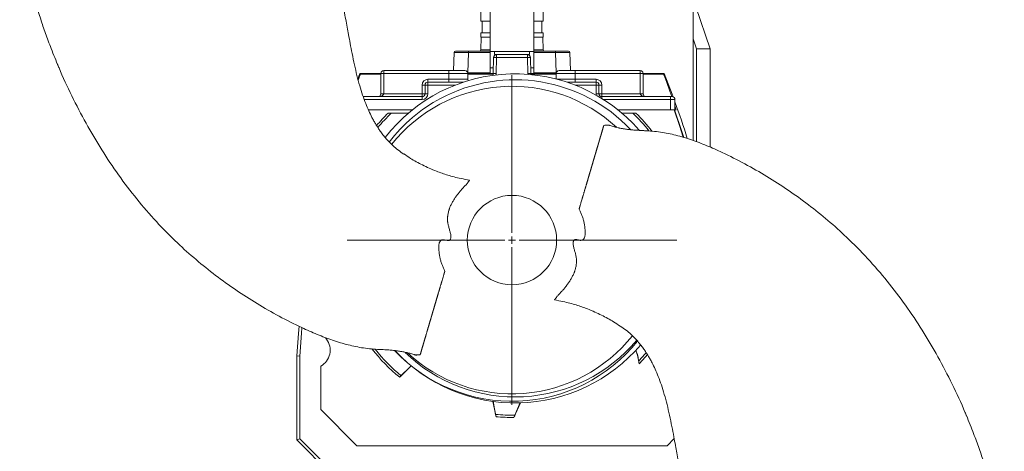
# Model space of a CAD drawing. Header units: millimetres. Extents: x 11 to 989, y 35 to 2279.
# Tile 2 of 4: x 160 to 840, y 960 to 1258. Entities that reach past the tile are written whole.
import ezdxf

# ---------------------------------------------------------------- set-up
doc = ezdxf.new("R2010")
doc.units = ezdxf.units.MM

# ---------------------------------------------------------------- blocks, each defined once
blk = doc.blocks.new('SW_CENTERMARKSYMBOL_0')
at = {"color": 0, "linetype": 'Continuous', "lineweight": 0}
for p, q in [((0, 5), (0, 113.75)), ((-5, 0), (-113.75, 0)), ((0, 0), (-2.5, 0)), ((0, 0), (0, 2.5)), ((0, 0), (0, -2.5)), ((0, 0), (2.5, 0)), ((5, 0), (113.75, 0)), ((0, -5), (0, -113.75))]:
    blk.add_line(p, q, dxfattribs=at)

msp = doc.modelspace()

# ---------------------------------------------------------------- linework, layer by layer
at = {"color": 7, "linetype": 'Continuous', "lineweight": 15}
for p, q in [((484.9, 1435.88), (484.9, 1236.15)), ((514.9, 1236.15), (514.9, 1435.88)), ((478.4, 1276.12), (478.4, 1257.12)), ((521.4, 1257.12), (521.4, 1276.12)), ((624.9, 1272.09), (624.9, 1174.75)), ((626.79, 1267.06), (636.77, 1237.89)), ((484.9, 1257.12), (478.4, 1257.12)), ((479.4, 1257.12), (479.4, 1249.12)), ((521.4, 1257.12), (514.9, 1257.12)), ((520.4, 1249.12), (520.4, 1257.12)), ((478.4, 1249.12), (478.4, 1246.12)), ((484.9, 1249.12), (478.4, 1249.12)), ((484.9, 1246.12), (478.4, 1246.12)), ((478.66, 1246.12), (478.43, 1237.35)), ((521.4, 1249.12), (514.9, 1249.12)), ((521.4, 1246.12), (514.9, 1246.12)), ((521.37, 1237.35), (521.15, 1246.12)), ((521.4, 1246.12), (521.4, 1249.12)), ((624.9, 1244.95), (627.32, 1237.89)), ((478.43, 1237.35), (484.9, 1237.35)), ((514.9, 1237.35), (521.37, 1237.35)), ((636.77, 1237.89), (627.32, 1237.89)), ((627.32, 1173.87), (627.32, 1237.89)), ((636.77, 1170.15), (636.77, 1237.89)), ((459.55, 1222.97), (459.87, 1235.4)), ((460.87, 1236.37), (469.96, 1236.37)), ((469.79, 1235.4), (469.42, 1221.37)), ((484.9, 1235.4), (469.79, 1235.4)), ((469.96, 1236.37), (484.9, 1236.37)), ((484.9, 1236.15), (484.9, 1224.89)), ((484.9, 1236.15), (514.9, 1236.15)), ((487, 1220.87), (487.2, 1232.01)), ((487.9, 1236.15), (487.9, 1233.97)), ((487.9, 1233.97), (489.2, 1233.97)), ((489.2, 1232.01), (489, 1220.87)), ((489.2, 1233.97), (510.6, 1233.97)), ((489.2, 1233.97), (489.2, 1232.01)), ((510.6, 1232.01), (489.2, 1232.01)), ((510.6, 1233.97), (511.9, 1233.97)), ((510.6, 1233.97), (510.6, 1232.01)), ((510.8, 1220.87), (510.6, 1232.01)), ((511.9, 1233.97), (511.9, 1236.15)), ((512.6, 1232.01), (512.8, 1220.87)), ((514.9, 1236.37), (529.84, 1236.37)), ((514.9, 1236.15), (514.9, 1224.89)), ((530.01, 1235.4), (514.9, 1235.4)), ((529.84, 1236.37), (538.93, 1236.37)), ((530.38, 1221.37), (530.01, 1235.4)), ((539.93, 1235.4), (540.25, 1222.97)), ((186.18, 1227.54), (186.96, 1225.53)), ((186.91, 1225.6), (187.22, 1224.88)), ((484.9, 1220.97), (484.9, 1224.89)), ((484.9, 1224.89), (487.07, 1224.89)), ((512.73, 1224.89), (514.9, 1224.89)), ((514.9, 1224.89), (514.9, 1220.97)), ((394.9, 1220.97), (393.43, 1217.27)), ((395.26, 1220.45), (394.9, 1220.97)), ((409.4, 1220.97), (394.9, 1220.97)), ((395.26, 1220.45), (409.4, 1220.45)), ((409.4, 1220.97), (411.4, 1220.97)), ((409.4, 1206.97), (409.4, 1220.97)), ((411.4, 1222.97), (411.4, 1220.97)), ((411.4, 1222.97), (456.4, 1222.97)), ((411.4, 1220.97), (411.4, 1206.97)), ((456.4, 1220.97), (411.4, 1220.97)), ((441.9, 1216.97), (441.9, 1214.97)), ((441.9, 1216.97), (456.4, 1216.97)), ((456.4, 1222.97), (467.4, 1222.97)), ((456.4, 1222.97), (456.4, 1220.97)), ((469.4, 1220.97), (456.4, 1220.97)), ((456.4, 1216.97), (456.4, 1220.97)), ((456.4, 1216.97), (469.4, 1216.97)), ((456.4, 1216.97), (456.4, 1214.97)), ((469.37, 1221.34), (474.01, 1221.34)), ((487.01, 1220.97), (469.4, 1220.97)), ((469.4, 1220.97), (469.4, 1216.97)), ((469.4, 1220.45), (486.98, 1220.45)), ((469.42, 1221.37), (474.21, 1221.37)), ((474.01, 1221.34), (474.01, 1220.97)), ((477.49, 1221.37), (484.9, 1221.37)), ((530.4, 1220.97), (512.8, 1220.97)), ((512.82, 1220.45), (530.4, 1220.45)), ((514.9, 1221.37), (522.31, 1221.37)), ((525.59, 1221.37), (530.38, 1221.37)), ((525.79, 1221.34), (530.43, 1221.34)), ((525.79, 1220.97), (525.79, 1221.34)), ((530.4, 1217.17), (530.4, 1220.97)), ((543.4, 1220.97), (530.4, 1220.97)), ((531.15, 1216.97), (543.4, 1216.97)), ((532.4, 1222.97), (543.4, 1222.97)), ((543.4, 1222.97), (588.4, 1222.97)), ((543.4, 1222.97), (543.4, 1220.97)), ((588.4, 1220.97), (543.4, 1220.97)), ((543.4, 1220.97), (543.4, 1216.97)), ((543.4, 1214.97), (543.4, 1216.97)), ((543.4, 1216.97), (557.9, 1216.97)), ((557.9, 1214.97), (557.9, 1216.97)), ((588.4, 1222.97), (588.4, 1220.97)), ((588.4, 1206.97), (588.4, 1220.97)), ((588.4, 1220.97), (590.4, 1220.97)), ((604.9, 1220.97), (590.4, 1220.97)), ((590.4, 1220.97), (590.4, 1206.97)), ((590.4, 1220.45), (604.54, 1220.45)), ((604.54, 1220.45), (604.9, 1220.97)), ((437.9, 1212.97), (439.9, 1212.97)), ((437.9, 1206.97), (437.9, 1212.97)), ((439.9, 1212.97), (441.9, 1212.97)), ((439.9, 1206.97), (439.9, 1212.97)), ((441.9, 1214.97), (466.34, 1214.97)), ((441.9, 1214.97), (441.9, 1212.97)), ((441.9, 1212.97), (441.9, 1206.97)), ((460.8, 1212.97), (441.9, 1212.97)), ((537.87, 1214.97), (557.9, 1214.97)), ((557.9, 1212.97), (543.41, 1212.97)), ((557.9, 1214.97), (557.9, 1212.97)), ((557.9, 1212.97), (559.9, 1212.97)), ((557.9, 1206.97), (557.9, 1212.97)), ((559.9, 1212.97), (559.9, 1206.97)), ((559.9, 1212.97), (561.9, 1212.97)), ((561.9, 1212.97), (561.9, 1206.97)), ((397.19, 1204.97), (437.9, 1204.97)), ((437.9, 1202.97), (397.92, 1202.97)), ((409.4, 1206.97), (411.4, 1206.97)), ((411.4, 1206.97), (437.9, 1206.97)), ((439.9, 1206.97), (437.9, 1206.97)), ((437.9, 1204.97), (437.9, 1206.97)), ((437.9, 1202.97), (437.9, 1204.97)), ((441.9, 1206.97), (439.9, 1206.97)), ((557.9, 1206.97), (559.9, 1206.97)), ((559.9, 1206.97), (561.9, 1206.97)), ((561.9, 1204.97), (561.9, 1206.97)), ((561.9, 1206.97), (588.4, 1206.97)), ((561.9, 1204.97), (609.4, 1204.97)), ((561.9, 1203.74), (561.9, 1204.97)), ((609.4, 1202.97), (563.12, 1202.97)), ((588.4, 1206.97), (590.4, 1206.97)), ((609.4, 1202.97), (609.4, 1204.97)), ((609.4, 1204.97), (610.4, 1204.97)), ((609.4, 1202.97), (609.4, 1195.97)), ((612.4, 1202.97), (609.4, 1202.97)), ((612.4, 1202.97), (612.4, 1195.97)), ((431.29, 1195.97), (400.72, 1195.97)), ((414.39, 1193.58), (428.39, 1193.58)), ((416.56, 1193.57), (428.45, 1193.4)), ((611.9, 1195.97), (572.93, 1195.97)), ((609.4, 1195.97), (572.93, 1195.97)), ((575.78, 1193.46), (583.24, 1193.57)), ((575.83, 1193.58), (585.41, 1193.58)), ((612.4, 1195.97), (611.9, 1195.97)), ((612.46, 1195.97), (613.29, 1195.97)), ((596.5, 1181.14), (596.22, 1181.17)), ((371.16, 1038.57), (371.9, 1037.47)), ((403.3, 1030.81), (403.58, 1030.77)), ((351.4, 1025.97), (351.4, 967.97)), ((353.5, 1025.91), (351.4, 1025.97)), ((353.5, 968.84), (353.5, 1025.91)), ((367.9, 988.97), (367.9, 1019.01)), ((430.39, 1019.05), (422.36, 1011.24)), ((430.28, 1019.23), (423.45, 1012.31)), ((488.89, 984.05), (486.78, 994.59)), ((488.6, 985.6), (486.96, 994.69)), ((501.27, 983.56), (505.69, 993.61)), ((505.54, 993.74), (501.93, 985.09)), ((392.9, 963.97), (367.9, 988.97)), ((812.89, 986.35), (812.58, 987.07)), ((813.62, 984.41), (812.84, 986.42)), ((353.5, 968.84), (351.4, 967.97)), ((351.4, 967.97), (395.4, 923.97)), ((396.27, 926.07), (353.5, 968.84)), ((606.9, 963.97), (611.85, 968.92)), ((392.9, 963.97), (606.9, 963.97))]:
    msp.add_line(p, q, dxfattribs=at)
at = {"color": 7, "linetype": 'Continuous', "lineweight": 15, "flags": 128}
for points in [[(604.9, 1220.97), (610.46, 1206.57), (611.1, 1204.85)], [(557.9, 1206.97), (557.98, 1206.19), (558.01, 1206.04)], [(611.9, 1195.97), (615.53, 1185.01), (617.95, 1177.06)], [(618.5, 1176.75), (617.14, 1180.99), (612.07, 1195.97)], [(352.93, 1046.45), (352.49, 1041.37), (351.4, 1025.97)], [(353.5, 1025.91), (354.62, 1041.7), (354.94, 1045.41)], [(587.4, 1022.54), (591.79, 1027.4), (592.56, 1028.31)], [(593.37, 1026.92), (592.14, 1025.48), (587.65, 1020.61)]]:
    msp.add_lwpolyline(points, dxfattribs=at)
at = {"color": 7, "linetype": 'Continuous', "lineweight": 15}
msp.add_circle((499.9, 1105.97), 30.83, dxfattribs=at)
for centre, radius, start, end in [((477.43, 1237.37), 1, 270, 358.5), ((522.37, 1237.37), 1, 181.5, 270), ((460.87, 1235.37), 1, 90, 178.5), ((471.31, 1235.63), 1.54, 151.13922, 188.6466), ((489.2, 1231.97), 2, 90, 179), ((488.2, 1203.35), 28.67, 88.00162, 91.99838), ((510.6, 1231.97), 2, 1, 90), ((511.6, 1203.35), 28.67, 88.00162, 91.99838), ((528.49, 1235.63), 1.54, 351.3534, 28.86078), ((538.93, 1235.37), 1, 1.5, 90), ((411.4, 1220.97), 2, 90, 180), ((502.11, 1107.15), 113.6, 41.0908, 142.21834), ((441.9, 1212.97), 4, 90, 180), ((502.11, 1107.15), 109.45, 43.26484, 118.0682), ((467.4, 1220.97), 2, 0, 90), ((471.4, 1216.97), 2, 180, 208.68908), ((481, 1220.97), 6, 347.97773, 359), ((488, 1192.21), 28.67, 88.00162, 91.99838), ((481, 1221.01), 8, 352.6433, 359), ((511.8, 1192.21), 28.67, 88.00162, 91.99838), ((518.8, 1221.01), 8, 181, 184.25219), ((518.8, 1220.97), 6, 181, 187.00807), ((532.4, 1220.97), 2, 90, 180), ((557.9, 1212.97), 4, 0, 90), ((588.4, 1220.97), 2, 0, 90), ((499.9, 1105.97), 106.15, 47.14566, 141.53302), ((441.9, 1212.97), 2, 90, 180), ((557.9, 1212.97), 2, 0, 90), ((407.4, 1206.97), 2, 270, 0), ((502.11, 1107.15), 109.45, 118.0682, 142.60072), ((437.9, 1206.97), 4, 270, 0), ((437.9, 1206.97), 2, 270, 0), ((561.9, 1206.97), 2, 180, 270), ((592.4, 1206.97), 2, 180, 270), ((610.4, 1202.97), 2, 0, 90), ((27.56, 989.83), 621.89, 17.42557, 19.87744), ((499.9, 1105.97), 122.42, 134.30692, 139.78398), ((499.9, 1105.97), 120.9, 133.57425, 140.0059), ((499.9, 1105.97), 120.9, 38.59295, 46.42575), ((499.9, 1105.97), 122.42, 37.93932, 45.69308), ((499.9, 1105.97), 106.15, 227.22321, 321.52659), ((361.9, 1029.97), 12.5, 298.6854, 36.8699), ((499.9, 1105.97), 111.25, 223.35769, 321.1582), ((502.11, 1107.15), 113.6, 223.00859, 319.6737), ((502.11, 1107.15), 109.45, 225.98464, 320.03237), ((499.9, 1105.97), 122.42, 217.90211, 230.7026), ((499.9, 1105.97), 120.9, 218.59676, 230.77764), ((553.46, 1016.83), 34.39, 6.30967, 22.17567), ((499.9, 1105.97), 120.9, 264.63457, 270.95978), ((499.9, 1105.97), 122.42, 264.84055, 270.64071)]:
    msp.add_arc(centre, radius, start, end, dxfattribs=at)
for centre, major_axis, ratio, start_param, end_param in [((471.88, 1235.37), (12, -0.03), 0.001829, 1.74586, 3.141549), ((527.92, 1235.37), (12, 0.03), 0.001829, 0.000044, 1.395732), ((972.24, 1000.35), (0, 617.62), 0.999855, 1.206418, 1.213595), ((474, 1223.34), (1.91, -0.63), 0.99545, 5.034353, 5.22397), ((474, 1223.34), (3.8, -1.27), 0.998478, 5.972531, 6.091597), ((525.8, 1223.34), (3.8, 1.27), 0.998478, 3.333181, 3.452247), ((525.8, 1223.34), (1.91, 0.63), 0.99545, 4.200808, 4.390425), ((27.56, 1000.35), (0, 617.62), 0.999855, 5.050086, 5.076767), ((407.4, 1206.97), (4, 0), 0.5, 4.712389, 6.283185), ((592.4, 1206.97), (4, 0), 0.5, 3.141593, 4.712389), ((27.56, 1000.35), (0, 617.62), 0.999855, 5.034683, 5.039209)]:
    msp.add_ellipse(centre, major_axis=major_axis, ratio=ratio, start_param=start_param, end_param=end_param, dxfattribs=at)
for points, knots in [([(425.21, 1165.34), (423.84, 1166.26), (421.27, 1167.98), (417.91, 1170.86), (415.04, 1173.7), (412.53, 1176.5), (410.37, 1179.21), (408.62, 1181.64), (407.18, 1183.8), (405.88, 1185.89), (404.56, 1188.16), (402.92, 1191.22), (400.97, 1195.24), (398.81, 1200.37), (396.7, 1206.18), (394.69, 1212.63), (392.83, 1219.59), (391.11, 1227.02), (389.58, 1234.42), (388.25, 1241.4), (387.12, 1247.47), (386.1, 1253.01), (385.09, 1258.51), (384.03, 1264.35), (382.99, 1270.36), (381.98, 1276.43), (381.01, 1282.65), (380.12, 1288.83), (379.38, 1294.47), (378.74, 1299.68), (378.15, 1304.89), (377.59, 1310.25), (377.12, 1315.26), (376.76, 1319.61), (376.44, 1323.7), (376.17, 1327.73), (375.95, 1331.65), (375.77, 1335.14), (375.62, 1338.4), (375.48, 1341.83), (375.33, 1345.81), (375.15, 1350.33), (374.95, 1355.5), (374.71, 1360.97), (374.45, 1366.19), (374.23, 1370.59), (374.09, 1374.05), (373.98, 1377.09), (373.9, 1380.4), (373.86, 1384.23), (373.87, 1388.25), (373.92, 1391.66), (373.98, 1394.67), (374.07, 1397.71), (374.19, 1401.24), (374.35, 1404.85), (374.55, 1408.42), (374.75, 1411.75), (374.99, 1415.07), (375.24, 1418.35), (375.55, 1421.88), (375.91, 1425.83), (376.37, 1430.5), (376.93, 1435.99), (377.57, 1442.21), (378.25, 1448.65), (378.94, 1454.86), (379.69, 1461.04), (380.48, 1467), (381.29, 1472.55), (381.95, 1476.6), (382.47, 1479.63), (382.93, 1482.19), (383.52, 1485.29), (384.29, 1489.07), (385.26, 1493.51), (386.46, 1498.53), (387.78, 1503.7), (389.14, 1508.62), (390.49, 1513.26), (391.76, 1517.42), (392.92, 1521.04), (393.94, 1524.13), (395.21, 1527.9), (396.99, 1532.97), (399.14, 1538.81), (401.44, 1544.79), (403.81, 1550.75), (406.52, 1557.31), (409.58, 1564.4), (412.92, 1571.73), (416.29, 1578.69), (419.42, 1584.78), (421.93, 1589.41), (423.82, 1592.75), (425.1, 1594.96), (426.02, 1596.52), (426.73, 1597.71), (427.5, 1598.99), (428.56, 1600.71), (429.99, 1602.98), (431.96, 1606.01), (434.57, 1609.86), (437.93, 1614.56), (441.86, 1619.72), (446.77, 1625.69), (452.38, 1631.94), (458.38, 1638.23), (463.87, 1643.81), (468.91, 1648.91), (473.39, 1653.49), (477.45, 1657.76), (480.96, 1661.6), (483.6, 1664.63), (485.49, 1666.9), (487.03, 1668.81), (488.33, 1670.64), (489.12, 1671.83), (489.35, 1672.18)], [0, 0, 0, 0, 0.009308, 0.017348, 0.024572, 0.031502, 0.038048, 0.043559, 0.047915, 0.052273, 0.057046, 0.062241, 0.071269, 0.08141, 0.092654, 0.104955, 0.118224, 0.131853, 0.146446, 0.15932, 0.170502, 0.180016, 0.189902, 0.200876, 0.2123, 0.223021, 0.234283, 0.246465, 0.256919, 0.265136, 0.274954, 0.285339, 0.294371, 0.302267, 0.309035, 0.316616, 0.324183, 0.330354, 0.335559, 0.341883, 0.348977, 0.35713, 0.366446, 0.377003, 0.386829, 0.394793, 0.400918, 0.405621, 0.411296, 0.418928, 0.426446, 0.433073, 0.437435, 0.442796, 0.449549, 0.456586, 0.462431, 0.468939, 0.474673, 0.480539, 0.486781, 0.49391, 0.50206, 0.512232, 0.523834, 0.536012, 0.547336, 0.557731, 0.569795, 0.579942, 0.588135, 0.5921, 0.596583, 0.602278, 0.609234, 0.617499, 0.626951, 0.637181, 0.64647, 0.654651, 0.663367, 0.670082, 0.67526, 0.681002, 0.691664, 0.704394, 0.714803, 0.726382, 0.73919, 0.753285, 0.768287, 0.782849, 0.795252, 0.805376, 0.811417, 0.816098, 0.819222, 0.821201, 0.823664, 0.827312, 0.832157, 0.838212, 0.846925, 0.857373, 0.869557, 0.882113, 0.899301, 0.915166, 0.929379, 0.94202, 0.954425, 0.964675, 0.974735, 0.983562, 0.987398, 0.991558, 0.99747, 1, 1, 1, 1]), ([(160.1, 1355.63), (160.1, 1353.67), (160.1, 1349.36), (160.29, 1342.55), (160.61, 1335.35), (161.05, 1328.62), (161.54, 1322.95), (162.01, 1318.22), (162.5, 1313.9), (163.07, 1309.38), (163.79, 1304.23), (164.76, 1298.13), (166.01, 1291.33), (167.53, 1284.07), (169.22, 1276.95), (171.05, 1270.13), (172.84, 1264), (174.53, 1258.6), (176.22, 1253.52), (177.94, 1248.57), (179.83, 1243.39), (181.94, 1237.84), (184.32, 1231.85), (186.04, 1227.7), (186.91, 1225.6)], [0, 0, 0, 0, 0.043892, 0.096462, 0.152618, 0.205261, 0.247735, 0.280038, 0.311693, 0.345047, 0.382096, 0.428164, 0.483566, 0.53686, 0.594438, 0.64753, 0.695241, 0.737582, 0.774555, 0.815265, 0.855498, 0.898121, 0.948667, 1, 1, 1, 1]), ([(186.96, 1225.53), (187.05, 1225.29), (189.72, 1218.45), (195.99, 1205.41), (205.74, 1186.49), (216.52, 1168.28), (228.17, 1150.83), (240.73, 1134.25), (254.28, 1118.54), (268.03, 1104.61), (281.74, 1092.32), (295.22, 1081.48), (309.3, 1071.36), (323.95, 1061.95), (339.14, 1053.28), (353.01, 1046.24), (365.36, 1040.74), (376, 1036.7), (386.68, 1033.49), (395.67, 1031.64), (402.9, 1030.78), (406.56, 1030.57), (408.38, 1030.46)], [0, 0, 0, 0, 0.002384, 0.070826, 0.139354, 0.207901, 0.275142, 0.342236, 0.409161, 0.475983, 0.531745, 0.587649, 0.643787, 0.700255, 0.757147, 0.814522, 0.852385, 0.889868, 0.926735, 0.962881, 0.981547, 1, 1, 1, 1]), ([(474.38, 1221.37), (474.37, 1221.37), (474.39, 1221.37), (474.46, 1221.37), (474.51, 1221.37), (474.66, 1221.37), (474.77, 1221.37), (475.12, 1221.37), (475.37, 1221.37), (475.92, 1221.37), (476.21, 1221.37), (476.83, 1221.37), (477.16, 1221.37), (477.49, 1221.37)], [0, 0, 0, 0, 0.0625, 0.0625, 0.125, 0.125, 0.25, 0.25, 0.5, 0.5, 0.75, 0.75, 1, 1, 1, 1]), ([(522.31, 1221.37), (522.64, 1221.37), (522.96, 1221.37), (523.59, 1221.37), (523.88, 1221.37), (524.42, 1221.37), (524.68, 1221.37), (525.03, 1221.37), (525.15, 1221.37), (525.29, 1221.37), (525.34, 1221.37), (525.41, 1221.37), (525.43, 1221.37), (525.42, 1221.37)], [0, 0, 0, 0, 0.25, 0.25, 0.5, 0.5, 0.75, 0.75, 0.875, 0.875, 0.9375, 0.9375, 1, 1, 1, 1]), ([(414.39, 1193.58), (414.76, 1193.58), (415.13, 1193.58), (415.86, 1193.57), (416.21, 1193.57), (416.56, 1193.57)], [0, 0, 0, 0, 0.5, 0.5, 1, 1, 1, 1]), ([(583.24, 1193.57), (583.58, 1193.57), (583.94, 1193.57), (584.67, 1193.58), (585.04, 1193.58), (585.41, 1193.58)], [0, 0, 0, 0, 0.5, 0.5, 1, 1, 1, 1]), ([(563.28, 1185.15), (563.27, 1185.11), (563.24, 1185.02), (563.2, 1184.88), (563.15, 1184.71), (563.1, 1184.53), (563.03, 1184.29), (562.94, 1183.98), (562.82, 1183.6), (562.71, 1183.21), (562.59, 1182.8), (562.47, 1182.39), (562.34, 1181.97), (562.22, 1181.54), (562.11, 1181.18), (562.02, 1180.88), (561.96, 1180.66), (561.89, 1180.44), (561.83, 1180.22), (561.76, 1180), (561.7, 1179.78), (561.63, 1179.56), (561.55, 1179.27), (561.44, 1178.9), (561.31, 1178.46), (561.18, 1178.02), (561.05, 1177.58), (560.92, 1177.14), (560.81, 1176.77), (560.72, 1176.48), (560.66, 1176.27), (560.61, 1176.11), (560.58, 1176), (560.57, 1175.95), (560.55, 1175.9), (560.54, 1175.84), (560.52, 1175.79), (560.5, 1175.74), (560.49, 1175.69), (560.47, 1175.63), (560.46, 1175.58), (560.44, 1175.51), (560.4, 1175.39), (560.35, 1175.22), (560.29, 1175.01), (560.23, 1174.8), (560.17, 1174.6), (560.11, 1174.4), (560.05, 1174.19), (559.99, 1173.99), (559.91, 1173.72), (559.81, 1173.39), (559.7, 1173), (559.58, 1172.62), (559.48, 1172.25), (559.39, 1171.95), (559.32, 1171.72), (559.25, 1171.49), (559.13, 1171.09), (558.96, 1170.52), (558.77, 1169.85), (558.6, 1169.29), (558.49, 1168.91), (558.42, 1168.69), (558.38, 1168.52), (558.33, 1168.36), (558.28, 1168.19), (558.23, 1168.03), (558.16, 1167.8), (558.08, 1167.52), (557.98, 1167.18), (557.88, 1166.84), (557.78, 1166.5), (557.68, 1166.17), (557.58, 1165.84), (557.48, 1165.51), (557.39, 1165.17), (557.28, 1164.83), (557.18, 1164.49), (557.09, 1164.15), (556.99, 1163.82), (556.91, 1163.54), (556.84, 1163.32), (556.79, 1163.16), (556.74, 1162.99), (556.69, 1162.82), (556.64, 1162.66), (556.58, 1162.44), (556.5, 1162.16), (556.4, 1161.83), (556.31, 1161.51), (556.21, 1161.19), (556.12, 1160.88), (556.03, 1160.57), (555.94, 1160.27), (555.85, 1159.97), (555.76, 1159.67), (555.67, 1159.37), (555.59, 1159.07), (555.5, 1158.77), (555.41, 1158.47), (555.32, 1158.17), (555.23, 1157.88), (555.16, 1157.63), (555.1, 1157.44), (555.05, 1157.24), (554.97, 1157), (554.89, 1156.7), (554.8, 1156.41), (554.72, 1156.13), (554.63, 1155.85), (554.55, 1155.57), (554.47, 1155.3), (554.39, 1155.02), (554.31, 1154.74), (554.23, 1154.46), (554.14, 1154.18), (554.06, 1153.9), (553.98, 1153.62), (553.89, 1153.34), (553.81, 1153.05), (553.73, 1152.76), (553.64, 1152.48), (553.56, 1152.19), (553.47, 1151.91), (553.39, 1151.63), (553.31, 1151.36), (553.23, 1151.09), (553.13, 1150.73), (553, 1150.29), (552.87, 1149.85), (552.76, 1149.5), (552.68, 1149.23), (552.62, 1149.01), (552.56, 1148.83), (552.52, 1148.7), (552.49, 1148.56), (552.45, 1148.43), (552.41, 1148.3), (552.33, 1148.03), (552.21, 1147.64), (552.06, 1147.12), (551.91, 1146.62), (551.76, 1146.12), (551.62, 1145.62), (551.47, 1145.12), (551.32, 1144.6), (551.16, 1144.08), (551, 1143.54), (550.84, 1142.98), (550.67, 1142.41), (550.5, 1141.82), (550.32, 1141.23), (550.14, 1140.61), (549.96, 1140), (549.77, 1139.36), (549.61, 1138.8), (549.47, 1138.35), (549.34, 1137.89), (549.16, 1137.31), (548.99, 1136.72), (548.85, 1136.24), (548.75, 1135.89), (548.64, 1135.54), (548.54, 1135.18), (548.43, 1134.83), (548.23, 1134.13), (547.92, 1133.09), (547.57, 1131.89), (547.26, 1130.87), (547.06, 1130.19), (546.9, 1129.62), (546.76, 1129.17), (546.65, 1128.78), (546.55, 1128.46), (546.48, 1128.21), (546.4, 1127.95), (546.32, 1127.68), (546.27, 1127.5), (546.24, 1127.41)], [0.6519816, 0.6519816, 0.6519816, 0.6519816, 0.652572, 0.6535308, 0.6544896, 0.6554484, 0.6564072, 0.6583247, 0.6602423, 0.6621599, 0.6640775, 0.6659951, 0.6679127, 0.6698303, 0.6717478, 0.6727066, 0.6736654, 0.6746242, 0.675583, 0.6765418, 0.6775006, 0.6784594, 0.6794182, 0.6813358, 0.6832533, 0.6851709, 0.6870885, 0.6890061, 0.6909237, 0.6918825, 0.6928413, 0.6938001, 0.6940398, 0.6942795, 0.6945192, 0.6947589, 0.6949986, 0.6952383, 0.695478, 0.6957177, 0.6959573, 0.696197, 0.6966764, 0.6976352, 0.698594, 0.6995528, 0.7005116, 0.7014704, 0.7024292, 0.703388, 0.7043468, 0.7062644, 0.708182, 0.7100995, 0.7120171, 0.7139347, 0.7148935, 0.7158523, 0.7177699, 0.721605, 0.7254402, 0.7292754, 0.731193, 0.7321518, 0.7331106, 0.7340694, 0.7350281, 0.7359869, 0.7369457, 0.7388633, 0.7407809, 0.7426985, 0.7446161, 0.7465337, 0.7484512, 0.7503688, 0.7522864, 0.754204, 0.7561216, 0.7580392, 0.7599567, 0.7618743, 0.7628331, 0.7637919, 0.7647507, 0.7657095, 0.7666683, 0.7676271, 0.7695447, 0.7714623, 0.7733798, 0.7752974, 0.777215, 0.7791326, 0.7810502, 0.7829678, 0.7848854, 0.7868029, 0.7887205, 0.7906381, 0.7925557, 0.7944733, 0.7963909, 0.7983085, 0.7992672, 0.800226, 0.8021436, 0.8040612, 0.8059788, 0.8078964, 0.809814, 0.8117315, 0.8136491, 0.8155667, 0.8174843, 0.8194019, 0.8213195, 0.8232371, 0.8251546, 0.8270722, 0.8289898, 0.8309074, 0.832825, 0.8347426, 0.8366602, 0.8385777, 0.8404953, 0.8424129, 0.8443305, 0.8481657, 0.8520008, 0.8539184, 0.855836, 0.8577536, 0.8587124, 0.8596712, 0.86063, 0.8615888, 0.8625475, 0.8635063, 0.8673415, 0.8711767, 0.8750119, 0.878847, 0.8826822, 0.8865174, 0.8903525, 0.8941877, 0.8980229, 0.901858, 0.9056932, 0.9095284, 0.9133636, 0.9171987, 0.9210339, 0.9248691, 0.9287042, 0.9306218, 0.9325394, 0.9363746, 0.9402097, 0.9421273, 0.9440449, 0.9459625, 0.9478801, 0.9497977, 0.9517153, 0.9593856, 0.9670559, 0.9708911, 0.9747263, 0.9766439, 0.9785614, 0.980479, 0.9814378, 0.9823966, 0.9833554, 0.9843142, 0.9852497, 0.9852497, 0.9852497, 0.9852497]), ([(567.39, 1185.06), (567.29, 1185.11), (567.2, 1185.15), (567.02, 1185.22), (566.93, 1185.25), (566.77, 1185.29), (566.69, 1185.31), (566.55, 1185.32), (566.49, 1185.31), (566.29, 1185.3), (566.13, 1185.31), (565.82, 1185.32), (565.66, 1185.32), (565.18, 1185.29), (564.84, 1185.25), (564.29, 1185.2), (564.1, 1185.18), (563.7, 1185.15), (563.49, 1185.15), (563.28, 1185.15)], [0, 0, 0, 0, 0.0625, 0.0625, 0.125, 0.125, 0.1875, 0.1875, 0.25, 0.25, 0.375, 0.375, 0.5, 0.5, 0.75, 0.75, 0.875, 0.875, 1, 1, 1, 1]), ([(592.01, 1181.45), (590.58, 1181.53), (587.92, 1181.67), (584.26, 1181.89), (581.09, 1182.19), (578.19, 1182.55), (575.27, 1183.02), (572.48, 1183.58), (569.69, 1184.32), (567.79, 1184.88), (566.73, 1185.28), (566.61, 1185.32)], [0, 0, 0, 0, 0.16662, 0.308905, 0.428902, 0.541974, 0.650965, 0.770121, 0.86882, 0.985233, 1, 1, 1, 1]), ([(579.6, 1182.39), (577.69, 1182.66), (573.58, 1183.24), (569.55, 1184.43), (567.39, 1185.06)], [0, 0, 0, 0, 0.463615, 1, 1, 1, 1]), ([(812.84, 986.42), (812.75, 986.65), (810.08, 993.5), (803.81, 1006.54), (794.06, 1025.46), (783.29, 1043.67), (771.63, 1061.12), (759.07, 1077.7), (745.52, 1093.41), (731.77, 1107.34), (718.06, 1119.63), (704.58, 1130.47), (690.51, 1140.59), (675.85, 1150), (660.66, 1158.67), (646.79, 1165.71), (634.45, 1171.21), (623.8, 1175.25), (613.13, 1178.46), (604.13, 1180.31), (596.9, 1181.17), (593.24, 1181.38), (591.42, 1181.48)], [0, 0, 0, 0, 0.002384, 0.070826, 0.139354, 0.207901, 0.275142, 0.342236, 0.409161, 0.475983, 0.531745, 0.587649, 0.643787, 0.700255, 0.757147, 0.814522, 0.852385, 0.889868, 0.926735, 0.962881, 0.981547, 1, 1, 1, 1]), ([(425.14, 1165.49), (426.67, 1164.42), (429.48, 1162.47), (433.86, 1159.99), (438.15, 1157.74), (442.84, 1155.53), (447.35, 1153.63), (451.69, 1152.03), (455.7, 1150.73), (460.07, 1149.5), (465.04, 1148.32), (468.62, 1147.64), (470.57, 1147.27)], [0, 0, 0, 0, 0.113599, 0.208171, 0.30593, 0.408213, 0.522755, 0.603182, 0.689365, 0.779052, 0.879442, 1, 1, 1, 1]), ([(470.57, 1147.27), (470.57, 1147.26), (470.56, 1147.24), (470.54, 1147.2), (470.53, 1147.18), (470.49, 1147.13), (470.47, 1147.1), (470.44, 1147.05), (470.42, 1147.02), (470.35, 1146.93), (470.3, 1146.87), (470.19, 1146.75), (470.14, 1146.68), (470.02, 1146.55), (469.96, 1146.48), (469.85, 1146.35), (469.8, 1146.28), (469.63, 1146.07), (469.53, 1145.92), (469.22, 1145.46), (469.01, 1145.14), (468.52, 1144.52), (468.25, 1144.23), (467.7, 1143.66), (467.42, 1143.38), (466.87, 1142.82), (466.59, 1142.53), (466.05, 1141.96), (465.78, 1141.67), (465.26, 1141.08), (465, 1140.78), (464.24, 1139.87), (463.74, 1139.26), (462.75, 1138.02), (462.26, 1137.4), (461.33, 1136.13), (460.88, 1135.49), (460.01, 1134.18), (459.59, 1133.52), (458.8, 1132.17), (458.43, 1131.48), (457.89, 1130.43), (457.72, 1130.08), (457.38, 1129.37), (457.23, 1129.01), (457, 1128.46), (456.92, 1128.28), (456.78, 1127.91), (456.72, 1127.72), (456.6, 1127.33), (456.54, 1127.14), (456.43, 1126.75), (456.37, 1126.56), (456.09, 1125.59), (455.88, 1124.82), (455.65, 1123.64), (455.6, 1123.25), (455.52, 1122.66), (455.5, 1122.46), (455.46, 1122.06), (455.45, 1121.86), (455.42, 1121.26), (455.42, 1120.86), (455.41, 1120.06), (455.41, 1119.66), (455.44, 1119.06), (455.46, 1118.85), (455.5, 1118.45), (455.53, 1118.25), (455.6, 1117.65), (455.65, 1117.25), (455.81, 1116.46), (455.92, 1116.08), (456.14, 1115.3), (456.25, 1114.92), (456.46, 1114.14), (456.56, 1113.75), (456.78, 1112.98), (456.91, 1112.6), (457.13, 1111.83), (457.23, 1111.44), (457.42, 1110.66), (457.51, 1110.27), (457.64, 1109.48), (457.68, 1109.09), (457.71, 1108.29), (457.69, 1107.88), (457.61, 1107.28), (457.58, 1107.07), (457.47, 1106.68), (457.41, 1106.49), (457.25, 1106.23), (457.19, 1106.15), (457.04, 1106), (456.96, 1105.94), (456.7, 1105.78), (456.5, 1105.71), (456.11, 1105.63), (455.9, 1105.62), (455.5, 1105.63), (455.3, 1105.65), (454.7, 1105.73), (454.31, 1105.83), (453.52, 1106.01), (453.12, 1106.1), (452.52, 1106.17), (452.32, 1106.18), (451.92, 1106.16), (451.72, 1106.13), (451.35, 1106.01), (451.17, 1105.92), (450.85, 1105.7), (450.7, 1105.57), (450.44, 1105.29), (450.32, 1105.13), (450.12, 1104.81), (450.02, 1104.65), (449.86, 1104.32), (449.79, 1104.15), (449.68, 1103.81), (449.63, 1103.64), (449.52, 1103.13), (449.48, 1102.79), (449.42, 1102.1), (449.4, 1101.75), (449.4, 1101.04), (449.4, 1100.67), (449.42, 1099.94), (449.43, 1099.57), (449.47, 1098.82), (449.49, 1098.45), (449.55, 1097.69), (449.59, 1097.31), (449.68, 1096.55), (449.73, 1096.16), (449.85, 1095.39), (449.92, 1094.99), (450.08, 1094.21), (450.16, 1093.82), (450.34, 1093.05), (450.43, 1092.67), (450.64, 1091.9), (450.75, 1091.52), (451.09, 1090.38), (451.34, 1089.63), (451.9, 1088.14), (452.2, 1087.39), (452.85, 1085.94), (453.19, 1085.23), (453.56, 1084.54)], [0, 0, 0, 0, 0.001953, 0.001953, 0.003906, 0.003906, 0.005859, 0.005859, 0.007812, 0.007812, 0.011719, 0.011719, 0.015625, 0.015625, 0.019531, 0.019531, 0.023437, 0.023437, 0.03125, 0.03125, 0.046875, 0.046875, 0.0625, 0.0625, 0.078125, 0.078125, 0.09375, 0.09375, 0.109375, 0.109375, 0.125, 0.125, 0.15625, 0.15625, 0.1875, 0.1875, 0.21875, 0.21875, 0.25, 0.25, 0.28125, 0.28125, 0.296875, 0.296875, 0.3125, 0.3125, 0.320313, 0.320313, 0.328125, 0.328125, 0.335938, 0.335938, 0.34375, 0.34375, 0.375, 0.375, 0.390625, 0.390625, 0.398438, 0.398438, 0.40625, 0.40625, 0.421875, 0.421875, 0.4375, 0.4375, 0.445313, 0.445313, 0.453125, 0.453125, 0.46875, 0.46875, 0.484375, 0.484375, 0.5, 0.5, 0.515625, 0.515625, 0.53125, 0.53125, 0.546875, 0.546875, 0.5625, 0.5625, 0.578125, 0.578125, 0.59375, 0.59375, 0.601563, 0.601563, 0.609375, 0.609375, 0.613281, 0.613281, 0.617188, 0.617188, 0.625, 0.625, 0.632813, 0.632813, 0.640625, 0.640625, 0.65625, 0.65625, 0.671875, 0.671875, 0.679688, 0.679688, 0.6875, 0.6875, 0.695313, 0.695313, 0.703125, 0.703125, 0.710938, 0.710938, 0.71875, 0.71875, 0.726563, 0.726563, 0.734375, 0.734375, 0.75, 0.75, 0.765625, 0.765625, 0.78125, 0.78125, 0.796875, 0.796875, 0.8125, 0.8125, 0.828125, 0.828125, 0.84375, 0.84375, 0.859375, 0.859375, 0.875, 0.875, 0.890625, 0.890625, 0.90625, 0.90625, 0.9375, 0.9375, 0.96875, 0.96875, 1, 1, 1, 1]), ([(470.28, 1147.33), (470.34, 1147.34), (470.47, 1147.35), (470.56, 1147.34), (470.57, 1147.28), (470.57, 1147.27)], [0, 0, 0, 0, 0.394713, 0.879303, 1, 1, 1, 1]), ([(546.24, 1127.41), (546.61, 1126.71), (546.96, 1126), (547.61, 1124.54), (547.91, 1123.79), (548.47, 1122.29), (548.72, 1121.54), (549.06, 1120.4), (549.17, 1120.01), (549.38, 1119.24), (549.47, 1118.86), (549.65, 1118.08), (549.73, 1117.7), (549.89, 1116.91), (549.96, 1116.52), (550.08, 1115.73), (550.13, 1115.34), (550.22, 1114.57), (550.26, 1114.18), (550.31, 1113.42), (550.34, 1113.04), (550.37, 1112.3), (550.39, 1111.92), (550.4, 1111.19), (550.41, 1110.82), (550.39, 1110.09), (550.38, 1109.74), (550.31, 1109.04), (550.26, 1108.7), (550.14, 1108.19), (550.09, 1108.01), (549.96, 1107.67), (549.89, 1107.5), (549.76, 1107.26), (549.71, 1107.18), (549.61, 1107.02), (549.56, 1106.93), (549.39, 1106.7), (549.27, 1106.55), (548.99, 1106.28), (548.83, 1106.16), (548.58, 1106.01), (548.49, 1105.97), (548.31, 1105.89), (548.21, 1105.86), (547.92, 1105.79), (547.72, 1105.77), (547.32, 1105.77), (547.12, 1105.79), (546.52, 1105.88), (546.13, 1105.97), (545.35, 1106.16), (544.96, 1106.25), (544.37, 1106.32), (544.17, 1106.33), (543.77, 1106.32), (543.57, 1106.3), (543.27, 1106.22), (543.18, 1106.19), (543, 1106.11), (542.91, 1106.06), (542.75, 1105.94), (542.67, 1105.87), (542.55, 1105.71), (542.49, 1105.63), (542.36, 1105.36), (542.3, 1105.17), (542.2, 1104.78), (542.17, 1104.58), (542.1, 1103.99), (542.09, 1103.59), (542.12, 1102.8), (542.17, 1102.41), (542.3, 1101.62), (542.39, 1101.23), (542.58, 1100.46), (542.68, 1100.07), (542.9, 1099.31), (543.03, 1098.93), (543.25, 1098.16), (543.35, 1097.78), (543.56, 1097.01), (543.67, 1096.63), (543.88, 1095.86), (543.99, 1095.48), (544.15, 1094.7), (544.2, 1094.3), (544.27, 1093.71), (544.3, 1093.52), (544.34, 1093.12), (544.36, 1092.93), (544.39, 1092.33), (544.39, 1091.93), (544.38, 1091.12), (544.38, 1090.72), (544.35, 1090.12), (544.34, 1089.92), (544.3, 1089.53), (544.28, 1089.33), (544.21, 1088.74), (544.15, 1088.34), (543.93, 1087.17), (543.73, 1086.4), (543.45, 1085.44), (543.39, 1085.25), (543.28, 1084.87), (543.22, 1084.68), (543.11, 1084.3), (543.04, 1084.11), (542.91, 1083.74), (542.83, 1083.55), (542.6, 1083.01), (542.45, 1082.65), (542.12, 1081.93), (541.94, 1081.58), (541.41, 1080.53), (541.03, 1079.84), (540.24, 1078.47), (539.82, 1077.81), (538.94, 1076.49), (538.49, 1075.84), (537.55, 1074.57), (537.06, 1073.94), (536.08, 1072.71), (535.58, 1072.09), (534.81, 1071.19), (534.56, 1070.89), (534.03, 1070.3), (533.76, 1070.01), (533.22, 1069.43), (532.95, 1069.14), (532.39, 1068.58), (532.11, 1068.3), (531.56, 1067.73), (531.3, 1067.44), (530.93, 1066.99), (530.82, 1066.83), (530.6, 1066.51), (530.49, 1066.36), (530.28, 1066.05), (530.18, 1065.9), (530.01, 1065.68), (529.96, 1065.61), (529.84, 1065.47), (529.78, 1065.4), (529.67, 1065.27), (529.61, 1065.21), (529.5, 1065.08), (529.45, 1065.02), (529.39, 1064.93), (529.37, 1064.9), (529.33, 1064.85), (529.31, 1064.82), (529.27, 1064.77), (529.26, 1064.75), (529.24, 1064.71), (529.23, 1064.69), (529.23, 1064.68)], [0, 0, 0, 0, 0.03125, 0.03125, 0.0625, 0.0625, 0.09375, 0.09375, 0.109375, 0.109375, 0.125, 0.125, 0.140625, 0.140625, 0.15625, 0.15625, 0.171875, 0.171875, 0.1875, 0.1875, 0.203125, 0.203125, 0.21875, 0.21875, 0.234375, 0.234375, 0.25, 0.25, 0.265625, 0.265625, 0.273438, 0.273438, 0.28125, 0.28125, 0.285156, 0.285156, 0.289063, 0.289063, 0.296875, 0.296875, 0.304688, 0.304688, 0.308594, 0.308594, 0.3125, 0.3125, 0.320313, 0.320313, 0.328125, 0.328125, 0.34375, 0.34375, 0.359375, 0.359375, 0.367188, 0.367188, 0.375, 0.375, 0.378906, 0.378906, 0.382813, 0.382813, 0.386719, 0.386719, 0.390625, 0.390625, 0.398438, 0.398438, 0.40625, 0.40625, 0.421875, 0.421875, 0.4375, 0.4375, 0.453125, 0.453125, 0.46875, 0.46875, 0.484375, 0.484375, 0.5, 0.5, 0.515625, 0.515625, 0.53125, 0.53125, 0.546875, 0.546875, 0.554688, 0.554688, 0.5625, 0.5625, 0.578125, 0.578125, 0.59375, 0.59375, 0.601563, 0.601563, 0.609375, 0.609375, 0.625, 0.625, 0.65625, 0.65625, 0.664063, 0.664063, 0.671875, 0.671875, 0.679688, 0.679688, 0.6875, 0.6875, 0.703125, 0.703125, 0.71875, 0.71875, 0.75, 0.75, 0.78125, 0.78125, 0.8125, 0.8125, 0.84375, 0.84375, 0.875, 0.875, 0.890625, 0.890625, 0.90625, 0.90625, 0.921875, 0.921875, 0.9375, 0.9375, 0.953125, 0.953125, 0.960937, 0.960937, 0.96875, 0.96875, 0.976562, 0.976562, 0.980469, 0.980469, 0.984375, 0.984375, 0.988281, 0.988281, 0.992188, 0.992188, 0.994141, 0.994141, 0.996094, 0.996094, 0.998047, 0.998047, 1, 1, 1, 1]), ([(436.52, 1026.8), (436.53, 1026.84), (436.56, 1026.92), (436.6, 1027.07), (436.65, 1027.24), (436.7, 1027.42), (436.77, 1027.66), (436.86, 1027.97), (436.98, 1028.35), (437.09, 1028.74), (437.21, 1029.14), (437.33, 1029.56), (437.46, 1029.98), (437.58, 1030.41), (437.69, 1030.77), (437.78, 1031.06), (437.84, 1031.28), (437.91, 1031.51), (437.97, 1031.73), (438.04, 1031.95), (438.1, 1032.17), (438.17, 1032.39), (438.25, 1032.68), (438.36, 1033.05), (438.49, 1033.49), (438.62, 1033.93), (438.75, 1034.37), (438.88, 1034.81), (438.99, 1035.18), (439.08, 1035.46), (439.14, 1035.68), (439.19, 1035.84), (439.22, 1035.95), (439.23, 1036), (439.25, 1036.05), (439.27, 1036.11), (439.28, 1036.16), (439.3, 1036.21), (439.31, 1036.26), (439.33, 1036.31), (439.34, 1036.37), (439.36, 1036.44), (439.4, 1036.56), (439.45, 1036.73), (439.51, 1036.94), (439.57, 1037.14), (439.63, 1037.35), (439.69, 1037.55), (439.75, 1037.76), (439.81, 1037.96), (439.89, 1038.23), (439.99, 1038.56), (440.11, 1038.95), (440.22, 1039.33), (440.32, 1039.69), (440.41, 1039.99), (440.48, 1040.23), (440.55, 1040.46), (440.67, 1040.86), (440.84, 1041.43), (441.03, 1042.1), (441.2, 1042.65), (441.31, 1043.04), (441.38, 1043.26), (441.43, 1043.42), (441.47, 1043.59), (441.52, 1043.76), (441.57, 1043.92), (441.64, 1044.14), (441.72, 1044.43), (441.82, 1044.77), (441.92, 1045.11), (442.02, 1045.45), (442.12, 1045.78), (442.22, 1046.11), (442.32, 1046.44), (442.42, 1046.78), (442.52, 1047.12), (442.62, 1047.46), (442.72, 1047.8), (442.81, 1048.13), (442.89, 1048.4), (442.96, 1048.63), (443.01, 1048.79), (443.06, 1048.96), (443.11, 1049.13), (443.16, 1049.29), (443.22, 1049.51), (443.3, 1049.79), (443.4, 1050.12), (443.5, 1050.44), (443.59, 1050.76), (443.68, 1051.07), (443.77, 1051.37), (443.86, 1051.68), (443.95, 1051.98), (444.04, 1052.28), (444.13, 1052.58), (444.21, 1052.88), (444.3, 1053.18), (444.39, 1053.48), (444.48, 1053.77), (444.57, 1054.07), (444.64, 1054.32), (444.7, 1054.51), (444.75, 1054.71), (444.83, 1054.95), (444.91, 1055.24), (445, 1055.53), (445.08, 1055.82), (445.17, 1056.1), (445.25, 1056.38), (445.33, 1056.65), (445.41, 1056.93), (445.49, 1057.2), (445.57, 1057.48), (445.66, 1057.76), (445.74, 1058.04), (445.82, 1058.33), (445.91, 1058.61), (445.99, 1058.9), (446.08, 1059.18), (446.16, 1059.47), (446.24, 1059.75), (446.33, 1060.04), (446.41, 1060.31), (446.49, 1060.59), (446.57, 1060.86), (446.67, 1061.22), (446.8, 1061.66), (446.93, 1062.1), (447.04, 1062.45), (447.12, 1062.72), (447.18, 1062.94), (447.24, 1063.12), (447.28, 1063.25), (447.32, 1063.39), (447.35, 1063.52), (447.39, 1063.65), (447.47, 1063.92), (447.59, 1064.31), (447.74, 1064.82), (447.89, 1065.33), (448.04, 1065.83), (448.18, 1066.33), (448.33, 1066.83), (448.48, 1067.34), (448.64, 1067.87), (448.8, 1068.41), (448.96, 1068.97), (449.13, 1069.54), (449.3, 1070.12), (449.48, 1070.72), (449.66, 1071.33), (449.84, 1071.95), (450.03, 1072.59), (450.19, 1073.14), (450.33, 1073.6), (450.46, 1074.05), (450.64, 1074.64), (450.81, 1075.23), (450.95, 1075.71), (451.06, 1076.06), (451.16, 1076.41), (451.26, 1076.76), (451.37, 1077.11), (451.57, 1077.81), (451.88, 1078.86), (452.23, 1080.06), (452.54, 1081.08), (452.74, 1081.76), (452.9, 1082.33), (453.04, 1082.77), (453.15, 1083.16), (453.25, 1083.49), (453.32, 1083.74), (453.4, 1084), (453.48, 1084.26), (453.53, 1084.44), (453.56, 1084.54)], [0.6519816, 0.6519816, 0.6519816, 0.6519816, 0.652572, 0.6535308, 0.6544896, 0.6554484, 0.6564072, 0.6583247, 0.6602423, 0.6621599, 0.6640775, 0.6659951, 0.6679127, 0.6698303, 0.6717478, 0.6727066, 0.6736654, 0.6746242, 0.675583, 0.6765418, 0.6775006, 0.6784594, 0.6794182, 0.6813358, 0.6832533, 0.6851709, 0.6870885, 0.6890061, 0.6909237, 0.6918825, 0.6928413, 0.6938001, 0.6940398, 0.6942795, 0.6945192, 0.6947589, 0.6949986, 0.6952383, 0.695478, 0.6957177, 0.6959573, 0.696197, 0.6966764, 0.6976352, 0.698594, 0.6995528, 0.7005116, 0.7014704, 0.7024292, 0.703388, 0.7043468, 0.7062644, 0.708182, 0.7100995, 0.7120171, 0.7139347, 0.7148935, 0.7158523, 0.7177699, 0.721605, 0.7254402, 0.7292754, 0.731193, 0.7321518, 0.7331106, 0.7340694, 0.7350281, 0.7359869, 0.7369457, 0.7388633, 0.7407809, 0.7426985, 0.7446161, 0.7465337, 0.7484512, 0.7503688, 0.7522864, 0.754204, 0.7561216, 0.7580392, 0.7599567, 0.7618743, 0.7628331, 0.7637919, 0.7647507, 0.7657095, 0.7666683, 0.7676271, 0.7695447, 0.7714623, 0.7733798, 0.7752974, 0.777215, 0.7791326, 0.7810502, 0.7829678, 0.7848854, 0.7868029, 0.7887205, 0.7906381, 0.7925557, 0.7944733, 0.7963909, 0.7983085, 0.7992672, 0.800226, 0.8021436, 0.8040612, 0.8059788, 0.8078964, 0.809814, 0.8117315, 0.8136491, 0.8155667, 0.8174843, 0.8194019, 0.8213195, 0.8232371, 0.8251546, 0.8270722, 0.8289898, 0.8309074, 0.832825, 0.8347426, 0.8366602, 0.8385777, 0.8404953, 0.8424129, 0.8443305, 0.8481657, 0.8520008, 0.8539184, 0.855836, 0.8577536, 0.8587124, 0.8596712, 0.86063, 0.8615888, 0.8625475, 0.8635063, 0.8673415, 0.8711767, 0.8750119, 0.878847, 0.8826822, 0.8865174, 0.8903525, 0.8941877, 0.8980229, 0.901858, 0.9056932, 0.9095284, 0.9133636, 0.9171987, 0.9210339, 0.9248691, 0.9287042, 0.9306218, 0.9325394, 0.9363746, 0.9402097, 0.9421273, 0.9440449, 0.9459625, 0.9478801, 0.9497977, 0.9517153, 0.9593856, 0.9670559, 0.9708911, 0.9747263, 0.9766439, 0.9785614, 0.980479, 0.9814378, 0.9823966, 0.9833554, 0.9843142, 0.9852497, 0.9852497, 0.9852497, 0.9852497]), ([(529.23, 1064.68), (529.25, 1064.64), (529.28, 1064.59), (529.42, 1064.61), (529.49, 1064.63)], [0, 0, 0, 0, 0.553833, 1, 1, 1, 1]), ([(574.66, 1046.46), (573.13, 1047.52), (570.32, 1049.48), (565.94, 1051.96), (561.65, 1054.21), (556.96, 1056.42), (552.45, 1058.32), (548.11, 1059.92), (544.1, 1061.22), (539.73, 1062.45), (534.76, 1063.63), (531.19, 1064.31), (529.23, 1064.68)], [0, 0, 0, 0, 0.113599, 0.208171, 0.30593, 0.408213, 0.522755, 0.603182, 0.689365, 0.779052, 0.879442, 1, 1, 1, 1]), ([(574.59, 1046.61), (575.96, 1045.69), (578.53, 1043.97), (581.89, 1041.08), (584.76, 1038.25), (587.27, 1035.45), (589.43, 1032.74), (591.18, 1030.31), (592.62, 1028.15), (593.92, 1026.06), (595.24, 1023.79), (596.88, 1020.73), (598.83, 1016.71), (600.99, 1011.57), (603.1, 1005.77), (605.11, 999.32), (606.97, 992.36), (608.69, 984.93), (610.22, 977.53), (611.55, 970.55), (612.68, 964.47), (613.71, 958.94), (614.72, 953.44), (615.77, 947.59), (616.81, 941.59), (617.82, 935.52), (618.79, 929.3), (619.68, 923.12), (620.42, 917.48), (621.06, 912.27), (621.66, 907.06), (622.21, 901.7), (622.68, 896.69), (623.05, 892.33), (623.36, 888.25), (623.63, 884.22), (623.85, 880.29), (624.03, 876.81), (624.18, 873.55), (624.32, 870.12), (624.48, 866.14), (624.65, 861.62), (624.85, 856.45), (625.09, 850.98), (625.35, 845.76), (625.57, 841.36), (625.72, 837.9), (625.82, 834.86), (625.9, 831.55), (625.94, 827.72), (625.93, 823.7), (625.88, 820.29), (625.82, 817.27), (625.74, 814.24), (625.61, 810.71), (625.45, 807.1), (625.25, 803.53), (625.05, 800.2), (624.81, 796.87), (624.56, 793.6), (624.25, 790.07), (623.89, 786.12), (623.43, 781.45), (622.87, 775.96), (622.23, 769.73), (621.55, 763.3), (620.86, 757.09), (620.11, 750.9), (619.32, 744.95), (618.51, 739.4), (617.85, 735.35), (617.33, 732.32), (616.87, 729.76), (616.28, 726.66), (615.51, 722.88), (614.54, 718.44), (613.35, 713.42), (612.02, 708.25), (610.66, 703.33), (609.31, 698.69), (608.04, 694.53), (606.88, 690.91), (605.87, 687.82), (604.59, 684.05), (602.81, 678.98), (600.66, 673.13), (598.36, 667.16), (595.99, 661.2), (593.28, 654.64), (590.22, 647.55), (586.88, 640.22), (583.51, 633.26), (580.38, 627.17), (577.87, 622.54), (575.98, 619.19), (574.7, 616.98), (573.78, 615.43), (573.07, 614.23), (572.3, 612.96), (571.24, 611.24), (569.81, 608.97), (567.84, 605.94), (565.23, 602.09), (561.87, 597.38), (557.94, 592.23), (553.04, 586.26), (547.42, 580.01), (541.42, 573.72), (535.93, 568.14), (530.89, 563.04), (526.41, 558.46), (522.35, 554.18), (518.84, 550.35), (516.2, 547.32), (514.31, 545.05), (512.77, 543.14), (511.47, 541.31), (510.68, 540.12), (510.45, 539.77)], [0, 0, 0, 0, 0.009308, 0.017348, 0.024572, 0.031502, 0.038048, 0.043559, 0.047915, 0.052273, 0.057046, 0.062241, 0.071269, 0.08141, 0.092654, 0.104955, 0.118224, 0.131853, 0.146446, 0.15932, 0.170502, 0.180016, 0.189902, 0.200876, 0.2123, 0.223021, 0.234283, 0.246465, 0.256919, 0.265136, 0.274954, 0.285339, 0.294371, 0.302267, 0.309035, 0.316616, 0.324183, 0.330354, 0.335559, 0.341883, 0.348977, 0.35713, 0.366446, 0.377003, 0.386829, 0.394793, 0.400918, 0.405621, 0.411296, 0.418928, 0.426446, 0.433073, 0.437435, 0.442796, 0.449549, 0.456586, 0.462431, 0.468939, 0.474673, 0.480539, 0.486781, 0.49391, 0.50206, 0.512232, 0.523834, 0.536012, 0.547336, 0.557731, 0.569795, 0.579942, 0.588135, 0.5921, 0.596583, 0.602278, 0.609234, 0.617499, 0.626951, 0.637181, 0.64647, 0.654651, 0.663367, 0.670082, 0.67526, 0.681002, 0.691664, 0.704394, 0.714803, 0.726382, 0.73919, 0.753285, 0.768287, 0.782849, 0.795252, 0.805376, 0.811417, 0.816098, 0.819222, 0.821201, 0.823664, 0.827312, 0.832157, 0.838212, 0.846925, 0.857373, 0.869557, 0.882113, 0.899301, 0.915166, 0.929379, 0.94202, 0.954425, 0.964675, 0.974735, 0.983562, 0.987398, 0.991558, 0.99747, 1, 1, 1, 1]), ([(407.79, 1030.5), (409.22, 1030.42), (411.88, 1030.28), (415.54, 1030.06), (418.71, 1029.76), (421.61, 1029.4), (424.54, 1028.93), (427.32, 1028.37), (430.11, 1027.63), (432.01, 1027.07), (433.07, 1026.67), (433.19, 1026.63)], [0, 0, 0, 0, 0.166604, 0.308876, 0.428862, 0.541922, 0.650904, 0.770048, 0.868738, 0.985139, 1, 1, 1, 1]), ([(420.2, 1029.56), (422.11, 1029.29), (426.22, 1028.71), (430.25, 1027.52), (432.41, 1026.89)], [0, 0, 0, 0, 0.463615, 1, 1, 1, 1]), ([(436.52, 1026.8), (436.31, 1026.8), (436.1, 1026.79), (435.71, 1026.77), (435.52, 1026.75), (434.97, 1026.7), (434.63, 1026.66), (434.15, 1026.63), (434, 1026.63), (433.76, 1026.63), (433.68, 1026.64), (433.53, 1026.64), (433.46, 1026.64), (433.32, 1026.64), (433.26, 1026.63), (433.12, 1026.64), (433.04, 1026.66), (432.8, 1026.71), (432.61, 1026.78), (432.41, 1026.89)], [0, 0, 0, 0, 0.125, 0.125, 0.25, 0.25, 0.5, 0.5, 0.625, 0.625, 0.6875, 0.6875, 0.75, 0.75, 0.8125, 0.8125, 0.875, 0.875, 1, 1, 1, 1]), ([(587.4, 1022.54), (587.18, 1023.7), (586.74, 1026.04), (586.01, 1028.53), (585.46, 1029.79), (585.37, 1029.99)], [0, 0, 0, 0, 0.456659, 0.913356, 1, 1, 1, 1]), ([(587.65, 1020.61), (587.61, 1020.94), (587.57, 1021.27), (587.49, 1021.92), (587.44, 1022.23), (587.4, 1022.54)], [0, 0, 0, 0, 0.5, 0.5, 1, 1, 1, 1]), ([(423.45, 1012.31), (423.29, 1012.15), (423.11, 1011.97), (422.75, 1011.61), (422.56, 1011.42), (422.36, 1011.24)], [0, 0, 0, 0, 0.5, 0.5, 1, 1, 1, 1]), ([(488.89, 984.05), (488.84, 984.32), (488.78, 984.59), (488.69, 985.11), (488.64, 985.36), (488.6, 985.6)], [0, 0, 0, 0, 0.5, 0.5, 1, 1, 1, 1]), ([(839.71, 856.31), (839.7, 858.28), (839.7, 862.58), (839.52, 869.4), (839.19, 876.59), (838.75, 883.33), (838.26, 889), (837.79, 893.73), (837.31, 898.04), (836.74, 902.57), (836.01, 907.72), (835.04, 913.82), (833.79, 920.62), (832.27, 927.88), (830.58, 934.99), (828.75, 941.82), (826.96, 947.95), (825.27, 953.35), (823.59, 958.42), (821.86, 963.38), (819.97, 968.55), (817.86, 974.1), (815.48, 980.1), (813.76, 984.25), (812.89, 986.35)], [0, 0, 0, 0, 0.043892, 0.096462, 0.152618, 0.205261, 0.247735, 0.280038, 0.311693, 0.345047, 0.382096, 0.428164, 0.483566, 0.53686, 0.594438, 0.64753, 0.695241, 0.737582, 0.774555, 0.815265, 0.855498, 0.898121, 0.948667, 1, 1, 1, 1]), ([(501.93, 985.09), (501.83, 984.85), (501.72, 984.61), (501.5, 984.09), (501.39, 983.83), (501.27, 983.56)], [0, 0, 0, 0, 0.5, 0.5, 1, 1, 1, 1])]:
    msp.add_open_spline(points, degree=3, knots=knots, dxfattribs=at)

# ---------------------------------------------------------------- block references
at = {"color": 7, "linetype": 'Continuous', "lineweight": 0}
msp.add_blockref('SW_CENTERMARKSYMBOL_0', (499.9, 1105.97), dxfattribs=at)

doc.saveas('drawing.dxf')
